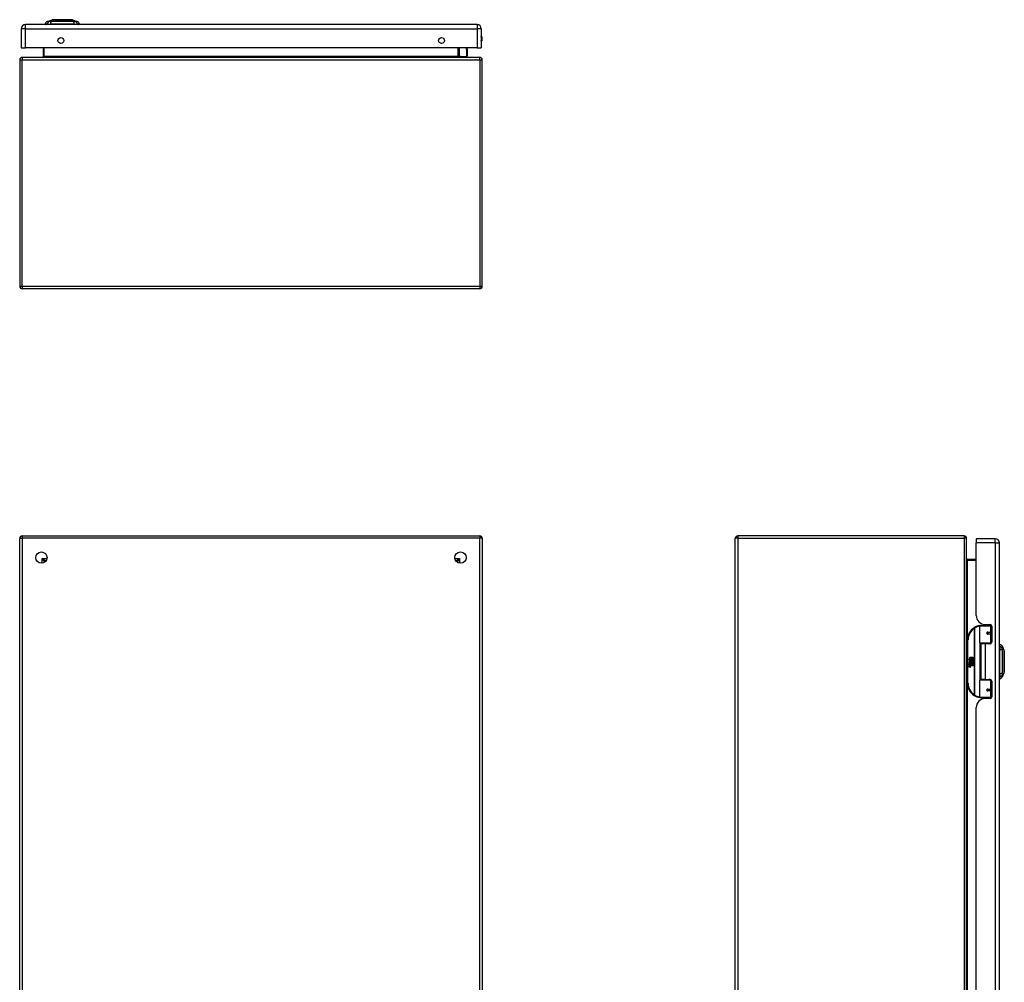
# Model space of a CAD drawing. Header units: inches. Extents: x 12 to 114, y 8 to 75.
# Tile 2 of 5: x 12 to 46, y 42 to 75. Entities that reach past the tile are written whole.
import ezdxf

# ---------------------------------------------------------------- set-up
doc = ezdxf.new("R2010")
doc.units = ezdxf.units.IN
doc.header["$MEASUREMENT"] = 0
doc.layers.add('Visible Edges(ANSI)', color=7, linetype='Continuous', lineweight=25)
doc.layers.add('Visible Tangent Edges(ANSI)', color=7, linetype='Continuous', lineweight=25)

msp = doc.modelspace()

# ---------------------------------------------------------------- linework, layer by layer
at = {"layer": 'Visible Edges(ANSI)'}
for p, q in [((28.029, 74.687), (12.403, 74.687)), ((13.158, 74.703), (13.09, 74.703)), ((13.158, 74.703), (13.269, 74.703)), ((13.164, 74.795), (13.324, 74.857)), ((14.092, 74.703), (13.269, 74.703)), ((14.037, 74.857), (14.197, 74.795)), ((14.092, 74.703), (14.203, 74.703)), ((14.271, 74.703), (14.203, 74.703)), ((12.257, 74.541), (12.257, 73.887)), ((28.175, 74.541), (28.175, 73.887)), ((12.257, 73.887), (12.403, 73.887)), ((28.029, 73.887), (12.403, 73.887)), ((13.019, 73.887), (13.019, 73.583)), ((27.393, 73.583), (27.393, 73.887)), ((27.439, 73.588), (27.399, 73.628)), ((27.452, 73.582), (27.669, 73.582)), ((27.677, 73.887), (27.688, 73.83)), ((27.688, 73.826), (27.688, 73.602)), ((28.029, 73.887), (28.175, 73.887)), ((12.206, 73.468), (12.206, 65.636)), ((28.122, 73.552), (12.29, 73.552)), ((28.206, 65.636), (28.206, 73.468)), ((28.122, 65.552), (12.29, 65.552)), ((12.206, 27.089), (12.206, 56.921)), ((12.29, 57.005), (28.122, 57.005)), ((28.206, 56.921), (28.206, 27.089)), ((36.963, 27.089), (36.963, 56.921)), ((44.879, 57.005), (37.047, 57.005)), ((44.963, 27.089), (44.963, 56.921)), ((45.297, 56.907), (45.297, 56.761)), ((45.951, 56.907), (45.297, 56.907)), ((45.297, 54.25), (45.297, 56.761)), ((46.097, 27.25), (46.097, 56.761)), ((13.072, 56.108), (13.072, 56.099)), ((13.113, 56.139), (13.103, 56.139)), ((27.309, 56.139), (27.3, 56.139)), ((27.34, 56.108), (27.34, 56.099)), ((45.297, 56.192), (44.994, 56.192)), ((45.418, 53.303), (45.418, 53.887)), ((45.437, 53.907), (45.767, 53.907)), ((45.542, 53.945), (45.542, 53.907)), ((45.609, 53.938), (45.775, 53.938)), ((45.668, 53.938), (45.668, 53.907)), ((45.826, 53.907), (45.767, 53.907)), ((45.826, 53.907), (45.827, 53.907)), ((45.834, 53.879), (45.834, 53.332)), ((45.685, 53.662), (45.685, 53.66)), ((45.69, 53.661), (45.685, 53.661)), ((45.777, 53.663), (45.69, 53.663)), ((45.69, 53.62), (45.777, 53.62)), ((45.692, 53.661), (45.692, 53.663)), ((45.693, 53.622), (45.693, 53.62)), ((45.777, 53.663), (45.834, 53.663)), ((45.834, 53.62), (45.777, 53.62)), ((44.993, 53.407), (44.993, 51.907)), ((45.771, 53.287), (45.434, 53.287)), ((45.605, 53.272), (45.452, 53.272)), ((45.452, 53.272), (45.452, 52.041)), ((45.51, 53.287), (45.51, 53.272)), ((45.775, 53.272), (45.605, 53.272)), ((45.701, 53.287), (45.701, 53.272)), ((45.771, 53.287), (45.814, 53.287)), ((46.113, 53.179), (46.113, 53.248)), ((46.113, 53.179), (46.113, 53.069)), ((46.205, 53.174), (46.268, 53.014)), ((45.081, 52.807), (45.113, 52.807)), ((45.081, 52.71), (45.081, 52.807)), ((45.113, 52.807), (45.113, 52.708)), ((45.117, 52.807), (45.149, 52.807)), ((45.117, 52.708), (45.117, 52.807)), ((45.149, 52.807), (45.149, 52.708)), ((45.154, 52.708), (45.154, 52.807)), ((45.154, 52.807), (45.186, 52.807)), ((45.186, 52.807), (45.186, 52.673)), ((46.113, 52.245), (46.113, 53.069)), ((45.033, 52.735), (45.081, 52.71)), ((45.079, 52.691), (45.033, 52.735)), ((45.047, 52.612), (45.075, 52.587)), ((45.047, 52.595), (45.047, 52.612)), ((45.067, 52.582), (45.047, 52.595)), ((45.047, 52.572), (45.067, 52.58)), ((45.047, 52.556), (45.047, 52.572)), ((45.075, 52.569), (45.047, 52.556)), ((45.047, 52.549), (45.102, 52.539)), ((45.047, 52.536), (45.047, 52.549)), ((45.07, 52.532), (45.047, 52.536)), ((45.047, 52.515), (45.082, 52.509)), ((45.047, 52.502), (45.047, 52.515)), ((45.07, 52.498), (45.047, 52.502)), ((45.047, 52.481), (45.082, 52.475)), ((45.047, 52.468), (45.047, 52.481)), ((45.082, 52.462), (45.047, 52.468)), ((45.059, 52.617), (45.05, 52.617)), ((45.065, 52.689), (45.079, 52.691)), ((45.109, 52.658), (45.065, 52.689)), ((45.067, 52.58), (45.067, 52.582)), ((45.071, 52.61), (45.071, 52.647)), ((45.075, 52.587), (45.102, 52.601)), ((45.102, 52.545), (45.075, 52.569)), ((45.08, 52.646), (45.08, 52.622)), ((45.084, 52.708), (45.113, 52.693)), ((45.113, 52.708), (45.084, 52.708)), ((45.102, 52.585), (45.084, 52.577)), ((45.084, 52.577), (45.084, 52.575)), ((45.084, 52.575), (45.102, 52.561)), ((45.087, 52.575), (45.105, 52.582)), ((45.186, 52.575), (45.087, 52.575)), ((45.092, 52.529), (45.092, 52.526)), ((45.102, 52.528), (45.092, 52.529)), ((45.094, 52.571), (45.186, 52.571)), ((45.105, 52.563), (45.094, 52.571)), ((45.097, 52.651), (45.109, 52.658)), ((45.099, 52.525), (45.105, 52.524)), ((45.102, 52.601), (45.102, 52.585)), ((45.102, 52.561), (45.102, 52.545)), ((45.102, 52.539), (45.102, 52.528)), ((45.113, 52.693), (45.103, 52.691)), ((45.103, 52.691), (45.131, 52.671)), ((45.105, 52.605), (45.184, 52.605)), ((45.105, 52.582), (45.105, 52.605)), ((45.105, 52.541), (45.105, 52.563)), ((45.186, 52.541), (45.105, 52.541)), ((45.105, 52.537), (45.186, 52.537)), ((45.105, 52.524), (45.105, 52.537)), ((45.135, 52.641), (45.106, 52.621)), ((45.186, 52.507), (45.106, 52.507)), ((45.149, 52.708), (45.117, 52.708)), ((45.131, 52.671), (45.185, 52.708)), ((45.184, 52.605), (45.135, 52.641)), ((45.185, 52.708), (45.154, 52.708)), ((45.186, 52.673), (45.16, 52.656)), ((45.16, 52.656), (45.186, 52.642)), ((45.186, 52.642), (45.186, 52.575)), ((45.186, 52.571), (45.186, 52.541)), ((45.186, 52.537), (45.186, 52.507)), ((46.113, 52.245), (46.113, 52.135)), ((46.113, 52.066), (46.113, 52.135)), ((46.268, 52.3), (46.205, 52.14)), ((45.418, 51.427), (45.418, 52.011)), ((45.434, 52.027), (45.771, 52.027)), ((45.605, 52.041), (45.452, 52.041)), ((45.51, 52.027), (45.51, 52.041)), ((45.605, 52.041), (45.775, 52.041)), ((45.701, 52.027), (45.701, 52.041)), ((45.814, 52.027), (45.771, 52.027)), ((45.834, 51.982), (45.834, 51.435)), ((45.685, 51.652), (45.685, 51.654)), ((45.685, 51.653), (45.69, 51.653)), ((45.777, 51.694), (45.69, 51.694)), ((45.69, 51.651), (45.777, 51.651)), ((45.692, 51.653), (45.692, 51.651)), ((45.693, 51.692), (45.693, 51.694)), ((45.777, 51.694), (45.834, 51.694)), ((45.834, 51.651), (45.777, 51.651)), ((45.767, 51.407), (45.437, 51.407)), ((45.542, 51.369), (45.542, 51.407)), ((45.775, 51.376), (45.609, 51.376)), ((45.668, 51.376), (45.668, 51.407)), ((45.767, 51.407), (45.826, 51.407)), ((45.827, 51.407), (45.826, 51.407)), ((45.297, 32.947), (45.297, 51.064))]:
    msp.add_line(p, q, dxfattribs=at)
at = {"layer": 'Visible Edges(ANSI)', "flags": 128}
for points in [[(14.036, 74.857), (14.035, 74.857), (14.034, 74.857), (14.032, 74.857), (14.029, 74.857), (14.025, 74.857), (14.02, 74.857), (14.015, 74.857), (14.009, 74.857), (14.002, 74.857), (13.994, 74.857), (13.985, 74.858), (13.976, 74.858), (13.966, 74.858), (13.955, 74.858), (13.944, 74.858), (13.932, 74.858), (13.919, 74.858), (13.906, 74.858), (13.892, 74.858), (13.878, 74.858), (13.863, 74.858), (13.848, 74.857), (13.833, 74.857), (13.817, 74.857), (13.8, 74.857), (13.784, 74.857), (13.767, 74.857), (13.75, 74.857), (13.733, 74.857), (13.715, 74.857), (13.698, 74.857), (13.681, 74.857), (13.663, 74.857), (13.646, 74.857), (13.628, 74.857), (13.611, 74.857), (13.594, 74.857), (13.577, 74.857), (13.561, 74.857), (13.544, 74.857), (13.528, 74.857), (13.513, 74.857), (13.498, 74.858), (13.483, 74.858), (13.469, 74.858), (13.455, 74.858), (13.442, 74.858), (13.429, 74.858), (13.417, 74.858), (13.406, 74.858), (13.395, 74.858), (13.385, 74.858), (13.376, 74.858), (13.367, 74.857), (13.359, 74.857), (13.352, 74.857), (13.346, 74.857), (13.341, 74.857), (13.336, 74.857), (13.332, 74.857), (13.329, 74.857), (13.327, 74.857), (13.326, 74.857), (13.325, 74.857)], [(45.425, 53.902), (45.424, 53.902), (45.424, 53.902), (45.424, 53.902), (45.424, 53.902), (45.423, 53.902), (45.423, 53.902), (45.423, 53.902), (45.423, 53.902), (45.423, 53.902), (45.422, 53.902), (45.422, 53.902), (45.422, 53.902), (45.422, 53.902), (45.421, 53.902), (45.421, 53.902), (45.421, 53.902), (45.421, 53.902), (45.42, 53.902), (45.42, 53.902), (45.42, 53.902), (45.42, 53.902), (45.419, 53.902), (45.419, 53.902), (45.419, 53.901)], [(45.69, 53.62), (45.687, 53.62), (45.685, 53.62), (45.682, 53.621), (45.68, 53.622), (45.677, 53.624), (45.675, 53.625), (45.673, 53.628), (45.671, 53.63), (45.67, 53.633), (45.669, 53.635), (45.668, 53.638), (45.668, 53.641), (45.668, 53.644), (45.669, 53.647), (45.67, 53.65), (45.671, 53.652), (45.673, 53.655), (45.675, 53.657), (45.677, 53.659), (45.68, 53.66), (45.682, 53.661), (45.685, 53.662), (45.687, 53.663), (45.69, 53.663)], [(45.737, 53.272), (45.74, 53.274), (45.743, 53.275), (45.746, 53.276), (45.749, 53.277), (45.752, 53.278), (45.755, 53.279), (45.758, 53.28), (45.761, 53.281), (45.764, 53.281), (45.767, 53.282), (45.771, 53.283), (45.774, 53.283), (45.777, 53.284), (45.78, 53.284), (45.783, 53.285), (45.786, 53.285), (45.789, 53.286), (45.792, 53.286), (45.795, 53.286), (45.799, 53.287), (45.802, 53.287), (45.805, 53.287), (45.808, 53.287), (45.811, 53.287)], [(46.268, 52.302), (46.268, 52.302), (46.268, 52.304), (46.268, 52.306), (46.268, 52.309), (46.268, 52.312), (46.268, 52.317), (46.268, 52.323), (46.268, 52.329), (46.268, 52.336), (46.268, 52.344), (46.268, 52.352), (46.268, 52.362), (46.268, 52.372), (46.268, 52.382), (46.268, 52.394), (46.268, 52.406), (46.268, 52.418), (46.268, 52.431), (46.268, 52.445), (46.268, 52.459), (46.268, 52.474), (46.268, 52.489), (46.268, 52.505), (46.268, 52.521), (46.268, 52.537), (46.268, 52.554), (46.268, 52.571), (46.268, 52.588), (46.268, 52.605), (46.268, 52.622), (46.268, 52.639), (46.268, 52.657), (46.268, 52.674), (46.268, 52.692), (46.268, 52.709), (46.268, 52.726), (46.268, 52.743), (46.268, 52.76), (46.268, 52.777), (46.268, 52.793), (46.268, 52.809), (46.268, 52.825), (46.268, 52.84), (46.268, 52.855), (46.268, 52.869), (46.268, 52.883), (46.268, 52.896), (46.268, 52.908), (46.268, 52.92), (46.268, 52.932), (46.268, 52.942), (46.268, 52.952), (46.268, 52.962), (46.268, 52.97), (46.268, 52.978), (46.268, 52.985), (46.268, 52.991), (46.268, 52.997), (46.268, 53.001), (46.268, 53.005), (46.268, 53.008), (46.268, 53.01), (46.268, 53.012), (46.268, 53.012)], [(45.811, 52.027), (45.808, 52.027), (45.805, 52.027), (45.802, 52.027), (45.799, 52.027), (45.795, 52.028), (45.792, 52.028), (45.789, 52.028), (45.786, 52.029), (45.783, 52.029), (45.78, 52.03), (45.777, 52.03), (45.774, 52.031), (45.771, 52.031), (45.767, 52.032), (45.764, 52.033), (45.761, 52.033), (45.758, 52.034), (45.755, 52.035), (45.752, 52.036), (45.749, 52.037), (45.746, 52.038), (45.743, 52.039), (45.74, 52.04), (45.737, 52.041)], [(45.69, 51.651), (45.687, 51.651), (45.685, 51.652), (45.682, 51.653), (45.68, 51.654), (45.677, 51.655), (45.675, 51.657), (45.673, 51.659), (45.671, 51.662), (45.67, 51.664), (45.669, 51.667), (45.668, 51.67), (45.668, 51.673), (45.668, 51.676), (45.669, 51.679), (45.67, 51.681), (45.671, 51.684), (45.673, 51.686), (45.675, 51.688), (45.677, 51.69), (45.68, 51.692), (45.682, 51.693), (45.685, 51.694), (45.687, 51.694), (45.69, 51.694)], [(45.419, 51.412), (45.419, 51.412), (45.419, 51.412), (45.42, 51.412), (45.42, 51.412), (45.42, 51.412), (45.42, 51.412), (45.421, 51.412), (45.421, 51.412), (45.421, 51.412), (45.421, 51.412), (45.422, 51.412), (45.422, 51.412), (45.422, 51.412), (45.422, 51.412), (45.423, 51.412), (45.423, 51.412), (45.423, 51.412), (45.423, 51.412), (45.423, 51.412), (45.424, 51.412), (45.424, 51.412), (45.424, 51.412), (45.424, 51.412), (45.425, 51.412)]]:
    msp.add_lwpolyline(points, dxfattribs=at)
at = {"layer": 'Visible Edges(ANSI)'}
for centre, radius in [((13.632, 74.137), 0.102), ((26.8, 74.137), 0.102), ((12.956, 56.255), 0.195), ((27.456, 56.255), 0.195), ((45.69, 53.641), 0.0197), ((45.69, 51.673), 0.0197)]:
    msp.add_circle(centre, radius, dxfattribs=at)
for centre, radius, start, end in [((12.403, 74.541), 0.146, 90, 180), ((13.207, 74.685), 0.118, 111.2505, 171.3991), ((13.149, 74.71), 0.0394, 191.537, 216.8699), ((13.326, 74.852), 0.00492, 90.2088, 111.2505), ((14.036, 74.852), 0.00492, 68.7495, 89.7912), ((14.154, 74.685), 0.118, 8.6009, 68.7495), ((14.212, 74.71), 0.0394, 323.1301, 348.463), ((28.029, 74.541), 0.146, 0, 90), ((28.022, 74.195), 0.188, 324.6864, 35.3136), ((12.988, 73.583), 0.031, 270, 0), ((27.413, 73.642), 0.0197, 180, 225), ((27.424, 73.583), 0.031, 180, 270), ((27.452, 73.602), 0.0197, 225, 270), ((27.669, 73.602), 0.0197, 270, 0), ((27.669, 73.826), 0.0197, 0, 10.9409), ((12.29, 73.468), 0.084, 90, 180), ((28.122, 73.468), 0.084, 0, 90), ((12.29, 65.636), 0.084, 180, 270), ((28.122, 65.636), 0.084, 270, 0), ((12.29, 56.921), 0.084, 90, 180), ((28.122, 56.921), 0.084, 0, 90), ((37.047, 56.921), 0.084, 90, 180), ((44.879, 56.921), 0.084, 0, 90), ((45.951, 56.761), 0.146, 0, 90), ((44.994, 56.223), 0.031, 180, 270), ((13.103, 56.108), 0.031, 90, 180), ((27.309, 56.108), 0.031, 0, 90), ((45.609, 54.25), 0.312, 180, 270), ((45.493, 53.407), 0.5, 122.2377, 180), ((45.493, 53.407), 0.5, 98.5081, 122.2377), ((45.437, 53.887), 0.0197, 90, 180), ((45.775, 53.879), 0.0591, 0, 90), ((45.69, 53.641), 0.0217, 279.147, 90), ((45.434, 53.303), 0.0157, 180, 270), ((45.775, 53.332), 0.0591, 270, 0), ((46.121, 53.188), 0.0394, 101.537, 126.8699), ((46.095, 53.131), 0.118, 21.2505, 81.3991), ((46.263, 53.012), 0.00492, 0.2088, 21.2505), ((45.108, 52.635), 0.0607, 171.5605, 197.3343), ((45.067, 52.641), 0.0197, 86.5646, 171.5605), ((45.087, 52.629), 0.0307, 154.6784, 202.5609), ((45.068, 52.638), 0.0096, 73.5261, 154.6784), ((45.066, 52.621), 0.0398, 44.1684, 86.5646), ((45.062, 52.486), 0.0465, 57.5992, 80), ((45.062, 52.452), 0.0465, 58.5584, 80.8257), ((45.082, 52.636), 0.0282, 246.1555, 293.8445), ((45.078, 52.629), 0.0168, 19.3797, 82.9975), ((45.085, 52.63), 0.00955, 241.4547, 321.1652), ((45.084, 52.521), 0.0123, 260, 293.5571), ((45.084, 52.488), 0.0123, 259.9922, 293.5487), ((45.087, 52.49), 0.0288, 259, 288.4748), ((45.08, 52.515), 0.0126, 6.03, 57.5992), ((45.08, 52.481), 0.0126, 6.1027, 57.6083), ((45.087, 52.515), 0.006, 293.5571, 6.03), ((45.087, 52.482), 0.006, 293.5487, 6.1027), ((45.088, 52.523), 0.0288, 273.6169, 286.9928), ((45.079, 52.473), 0.0246, 359.6788, 63.9508), ((45.084, 52.631), 0.0109, 321.1652, 19.3797), ((45.079, 52.506), 0.024, 359.4776, 57.4114), ((45.088, 52.624), 0.0152, 293.8445, 355.0802), ((45.073, 52.628), 0.0299, 350.4085, 44.1684), ((45.093, 52.506), 0.0101, 286.9928, 359.4776), ((45.093, 52.473), 0.0105, 288.4748, 359.6788), ((45.073, 52.628), 0.033, 347.079, 43.1785), ((45.082, 52.507), 0.024, 358.7952, 46.5849), ((46.095, 52.183), 0.118, 278.6009, 338.7495), ((46.263, 52.302), 0.00492, 338.7495, 359.7912), ((45.493, 51.907), 0.5, 180, 237.7623), ((45.434, 52.011), 0.0157, 90, 180), ((45.775, 51.982), 0.0591, 0, 90), ((46.121, 52.125), 0.0394, 233.1301, 258.463), ((45.493, 51.907), 0.5, 237.7623, 261.4919), ((45.69, 51.673), 0.0217, 270, 80.853), ((45.775, 51.435), 0.0591, 270, 0), ((45.609, 51.064), 0.312, 90, 180), ((45.437, 51.427), 0.0197, 180, 270)]:
    msp.add_arc(centre, radius, start, end, dxfattribs=at)
at = {"layer": 'Visible Tangent Edges(ANSI)'}
for p, q in [((12.403, 74.541), (12.403, 74.687)), ((13.164, 74.795), (13.324, 74.857)), ((28.029, 74.687), (28.029, 74.541)), ((12.403, 74.541), (12.257, 74.541)), ((12.403, 74.541), (28.029, 74.541)), ((12.403, 73.887), (12.403, 74.541)), ((28.175, 74.541), (28.029, 74.541)), ((28.029, 74.541), (28.029, 73.887)), ((13.05, 73.583), (13.019, 73.583)), ((13.05, 73.583), (13.05, 73.887)), ((27.362, 73.583), (13.05, 73.583)), ((27.362, 73.887), (27.362, 73.583)), ((27.362, 73.583), (27.393, 73.583)), ((27.413, 73.887), (27.413, 73.624)), ((27.413, 73.624), (27.452, 73.582)), ((27.669, 73.816), (27.655, 73.887)), ((27.669, 73.582), (27.669, 73.816)), ((12.206, 73.468), (12.29, 73.468)), ((12.29, 73.552), (12.29, 73.468)), ((12.29, 73.468), (28.122, 73.468)), ((12.29, 65.636), (12.29, 73.468)), ((28.122, 73.468), (28.122, 73.552)), ((28.122, 73.468), (28.206, 73.468)), ((28.122, 73.468), (28.122, 65.636)), ((12.206, 65.636), (12.29, 65.636)), ((12.29, 65.636), (12.29, 65.552)), ((12.29, 65.636), (28.122, 65.636)), ((28.122, 65.636), (28.122, 65.552)), ((28.122, 65.636), (28.206, 65.636)), ((12.206, 56.921), (12.29, 56.921)), ((12.29, 57.005), (12.29, 56.921)), ((28.122, 56.921), (12.29, 56.921)), ((12.29, 56.921), (12.29, 27.089)), ((28.122, 57.005), (28.122, 56.921)), ((28.206, 56.921), (28.122, 56.921)), ((28.122, 27.089), (28.122, 56.921)), ((37.047, 56.921), (36.963, 56.921)), ((37.047, 57.005), (37.047, 56.921)), ((37.047, 56.921), (44.879, 56.921)), ((37.047, 56.921), (37.047, 27.089)), ((44.879, 57.005), (44.879, 56.921)), ((44.879, 56.921), (44.879, 27.089)), ((44.963, 56.921), (44.879, 56.921)), ((45.951, 56.761), (45.951, 56.907)), ((45.951, 56.761), (45.297, 56.761)), ((45.951, 56.761), (45.951, 27.25)), ((45.951, 56.761), (46.097, 56.761)), ((12.988, 56.223), (13.103, 56.139)), ((13.072, 56.108), (12.988, 56.223)), ((12.988, 56.223), (13.149, 56.223)), ((12.988, 56.063), (12.988, 56.223)), ((27.264, 56.223), (27.424, 56.223)), ((27.309, 56.139), (27.424, 56.223)), ((27.424, 56.223), (27.34, 56.108)), ((27.424, 56.223), (27.424, 56.063)), ((44.994, 56.192), (44.994, 56.161)), ((44.994, 56.161), (45.297, 56.161)), ((44.994, 53.439), (44.994, 56.161)), ((45.226, 53.83), (45.237, 53.813)), ((45.786, 53.887), (45.418, 53.887)), ((45.786, 53.887), (45.834, 53.887)), ((45.786, 53.887), (45.786, 53.673)), ((45.81, 53.927), (45.81, 53.907)), ((45.237, 53.813), (45.237, 51.501)), ((45.237, 53.813), (45.24, 53.813)), ((45.24, 51.501), (45.24, 53.813)), ((45.695, 53.673), (45.786, 53.673)), ((45.786, 53.61), (45.695, 53.61)), ((45.834, 53.673), (45.786, 53.673)), ((45.786, 53.61), (45.786, 53.303)), ((45.786, 53.61), (45.834, 53.61)), ((44.993, 53.407), (45.012, 53.407)), ((45.012, 51.907), (45.012, 53.407)), ((45.418, 53.303), (45.786, 53.303)), ((45.425, 53.289), (45.425, 52.025)), ((45.605, 53.272), (45.605, 52.041)), ((45.827, 53.303), (45.786, 53.303)), ((45.81, 53.287), (45.81, 53.284)), ((45.012, 51.907), (44.993, 51.907)), ((44.994, 32.136), (44.994, 51.875)), ((45.786, 52.011), (45.418, 52.011)), ((45.786, 52.011), (45.827, 52.011)), ((45.786, 52.011), (45.786, 51.704)), ((45.81, 52.03), (45.81, 52.027)), ((45.237, 51.501), (45.226, 51.484)), ((45.24, 51.501), (45.237, 51.501)), ((45.695, 51.704), (45.786, 51.704)), ((45.786, 51.641), (45.695, 51.641)), ((45.834, 51.704), (45.786, 51.704)), ((45.786, 51.641), (45.786, 51.427)), ((45.786, 51.641), (45.834, 51.641)), ((45.418, 51.427), (45.786, 51.427)), ((45.834, 51.427), (45.786, 51.427)), ((45.81, 51.407), (45.81, 51.387))]:
    msp.add_line(p, q, dxfattribs=at)
at = {"layer": 'Visible Tangent Edges(ANSI)', "flags": 128}
for points in [[(13.241, 74.796), (13.232, 74.796), (13.227, 74.796), (13.222, 74.796), (13.216, 74.796), (13.211, 74.796), (13.207, 74.796), (13.202, 74.796), (13.198, 74.796), (13.194, 74.796), (13.19, 74.796), (13.187, 74.796), (13.183, 74.796), (13.18, 74.795), (13.178, 74.795), (13.175, 74.795), (13.173, 74.795), (13.171, 74.795), (13.169, 74.795), (13.167, 74.795), (13.166, 74.795), (13.165, 74.795), (13.165, 74.795), (13.164, 74.795), (13.164, 74.795)], [(13.262, 74.796), (13.261, 74.796), (13.26, 74.796), (13.259, 74.796), (13.258, 74.796), (13.257, 74.796), (13.256, 74.796), (13.255, 74.796), (13.254, 74.796), (13.253, 74.796), (13.252, 74.796), (13.251, 74.796), (13.25, 74.796), (13.249, 74.796), (13.248, 74.796), (13.247, 74.796), (13.247, 74.796), (13.246, 74.796), (13.245, 74.796), (13.244, 74.796), (13.243, 74.796), (13.243, 74.796), (13.242, 74.796), (13.241, 74.796), (13.241, 74.796)], [(13.292, 74.796), (13.291, 74.796), (13.289, 74.796), (13.288, 74.796), (13.287, 74.796), (13.285, 74.796), (13.284, 74.796), (13.283, 74.796), (13.281, 74.796), (13.28, 74.796), (13.279, 74.796), (13.277, 74.796), (13.276, 74.796), (13.275, 74.796), (13.274, 74.796), (13.272, 74.796), (13.271, 74.796), (13.27, 74.796), (13.269, 74.796), (13.267, 74.796), (13.266, 74.796), (13.265, 74.796), (13.264, 74.796), (13.263, 74.796), (13.262, 74.796)], [(14.069, 74.796), (14.036, 74.796), (14.005, 74.796), (13.973, 74.796), (13.942, 74.796), (13.91, 74.796), (13.877, 74.796), (13.845, 74.795), (13.812, 74.795), (13.78, 74.795), (13.747, 74.795), (13.714, 74.795), (13.681, 74.795), (13.648, 74.795), (13.615, 74.795), (13.582, 74.795), (13.549, 74.795), (13.517, 74.795), (13.484, 74.796), (13.452, 74.796), (13.42, 74.796), (13.388, 74.796), (13.357, 74.796), (13.326, 74.796), (13.292, 74.796)], [(13.324, 74.857), (13.324, 74.857), (13.324, 74.857), (13.325, 74.857), (13.326, 74.857), (13.327, 74.857), (13.329, 74.857), (13.331, 74.857), (13.333, 74.857), (13.336, 74.857), (13.339, 74.857), (13.342, 74.857), (13.345, 74.857), (13.349, 74.857), (13.352, 74.857), (13.357, 74.857), (13.361, 74.857), (13.366, 74.857), (13.371, 74.857), (13.376, 74.857), (13.382, 74.857), (13.387, 74.857), (13.393, 74.857), (13.4, 74.857), (13.406, 74.857)], [(13.406, 74.857), (13.408, 74.857), (13.41, 74.857), (13.411, 74.857), (13.413, 74.857), (13.415, 74.857), (13.417, 74.857), (13.419, 74.857), (13.421, 74.857), (13.423, 74.857), (13.425, 74.857), (13.426, 74.857), (13.428, 74.857), (13.43, 74.857), (13.432, 74.857), (13.434, 74.857), (13.436, 74.857), (13.438, 74.857), (13.44, 74.857), (13.443, 74.857), (13.445, 74.857), (13.447, 74.857), (13.449, 74.857), (13.451, 74.857), (13.453, 74.857)], [(13.453, 74.857), (13.469, 74.857), (13.486, 74.857), (13.504, 74.857), (13.522, 74.857), (13.541, 74.857), (13.56, 74.857), (13.579, 74.857), (13.599, 74.857), (13.619, 74.857), (13.639, 74.857), (13.66, 74.857), (13.681, 74.857), (13.701, 74.857), (13.722, 74.857), (13.742, 74.857), (13.762, 74.857), (13.782, 74.857), (13.802, 74.857), (13.821, 74.857), (13.84, 74.857), (13.858, 74.857), (13.875, 74.857), (13.892, 74.857), (13.908, 74.857)], [(13.908, 74.857), (13.91, 74.857), (13.912, 74.857), (13.915, 74.857), (13.917, 74.857), (13.919, 74.857), (13.921, 74.857), (13.923, 74.857), (13.925, 74.857), (13.927, 74.857), (13.929, 74.857), (13.931, 74.857), (13.933, 74.857), (13.935, 74.857), (13.937, 74.857), (13.939, 74.857), (13.941, 74.857), (13.942, 74.857), (13.944, 74.857), (13.946, 74.857), (13.948, 74.857), (13.95, 74.857), (13.952, 74.857), (13.953, 74.857), (13.955, 74.857)], [(13.955, 74.857), (13.962, 74.857), (13.968, 74.857), (13.974, 74.857), (13.98, 74.857), (13.985, 74.857), (13.99, 74.857), (13.995, 74.857), (14, 74.857), (14.004, 74.857), (14.009, 74.857), (14.013, 74.857), (14.016, 74.857), (14.02, 74.857), (14.023, 74.857), (14.025, 74.857), (14.028, 74.857), (14.03, 74.857), (14.032, 74.857), (14.034, 74.857), (14.035, 74.857), (14.036, 74.857), (14.037, 74.857), (14.037, 74.857), (14.037, 74.857)], [(14.121, 74.796), (14.119, 74.796), (14.118, 74.796), (14.116, 74.796), (14.115, 74.796), (14.113, 74.796), (14.111, 74.796), (14.109, 74.796), (14.108, 74.796), (14.106, 74.796), (14.104, 74.796), (14.102, 74.796), (14.099, 74.796), (14.097, 74.796), (14.095, 74.796), (14.093, 74.796), (14.09, 74.796), (14.088, 74.796), (14.085, 74.796), (14.083, 74.796), (14.08, 74.796), (14.077, 74.796), (14.075, 74.796), (14.072, 74.796), (14.069, 74.796)], [(14.197, 74.795), (14.197, 74.795), (14.197, 74.795), (14.196, 74.795), (14.195, 74.795), (14.194, 74.795), (14.192, 74.795), (14.191, 74.795), (14.189, 74.795), (14.186, 74.795), (14.184, 74.795), (14.181, 74.795), (14.178, 74.796), (14.175, 74.796), (14.171, 74.796), (14.167, 74.796), (14.163, 74.796), (14.159, 74.796), (14.154, 74.796), (14.15, 74.796), (14.145, 74.796), (14.14, 74.796), (14.134, 74.796), (14.129, 74.796), (14.121, 74.796)], [(45.695, 53.673), (45.691, 53.673), (45.687, 53.672), (45.683, 53.671), (45.679, 53.669), (45.675, 53.667), (45.672, 53.664), (45.669, 53.661), (45.666, 53.658), (45.664, 53.654), (45.663, 53.65), (45.662, 53.646), (45.661, 53.641), (45.662, 53.637), (45.663, 53.633), (45.664, 53.629), (45.666, 53.625), (45.669, 53.621), (45.672, 53.618), (45.675, 53.616), (45.679, 53.614), (45.683, 53.612), (45.687, 53.611), (45.691, 53.61), (45.695, 53.61)], [(45.811, 53.287), (45.806, 53.287), (45.802, 53.287), (45.797, 53.287), (45.792, 53.287), (45.788, 53.286), (45.783, 53.286), (45.778, 53.286), (45.774, 53.285), (45.769, 53.285), (45.764, 53.285), (45.76, 53.284), (45.755, 53.284), (45.75, 53.283), (45.746, 53.282), (45.741, 53.282), (45.737, 53.281), (45.732, 53.28), (45.728, 53.279), (45.723, 53.278), (45.719, 53.278), (45.714, 53.277), (45.71, 53.275), (45.705, 53.274), (45.701, 53.273)], [(46.207, 53.097), (46.207, 53.105), (46.207, 53.111), (46.207, 53.116), (46.207, 53.121), (46.207, 53.126), (46.207, 53.131), (46.206, 53.135), (46.206, 53.14), (46.206, 53.144), (46.206, 53.147), (46.206, 53.151), (46.206, 53.154), (46.206, 53.157), (46.206, 53.16), (46.206, 53.163), (46.206, 53.165), (46.206, 53.167), (46.206, 53.169), (46.206, 53.17), (46.206, 53.171), (46.205, 53.172), (46.205, 53.173), (46.205, 53.173), (46.205, 53.174)], [(46.207, 52.268), (46.207, 52.302), (46.207, 52.333), (46.207, 52.364), (46.206, 52.396), (46.206, 52.428), (46.206, 52.46), (46.206, 52.493), (46.206, 52.525), (46.206, 52.558), (46.206, 52.591), (46.205, 52.624), (46.205, 52.657), (46.205, 52.69), (46.206, 52.723), (46.206, 52.756), (46.206, 52.788), (46.206, 52.821), (46.206, 52.854), (46.206, 52.886), (46.206, 52.918), (46.207, 52.95), (46.207, 52.981), (46.207, 53.012), (46.207, 53.046)], [(46.207, 53.046), (46.207, 53.048), (46.207, 53.051), (46.207, 53.054), (46.207, 53.056), (46.207, 53.059), (46.207, 53.062), (46.207, 53.064), (46.207, 53.067), (46.207, 53.069), (46.207, 53.071), (46.207, 53.074), (46.207, 53.076), (46.207, 53.078), (46.207, 53.08), (46.207, 53.082), (46.207, 53.084), (46.207, 53.086), (46.207, 53.088), (46.207, 53.089), (46.207, 53.091), (46.207, 53.093), (46.207, 53.094), (46.207, 53.096), (46.207, 53.097)], [(46.268, 53.014), (46.268, 53.014), (46.268, 53.013), (46.268, 53.013), (46.268, 53.011), (46.268, 53.01), (46.268, 53.008), (46.268, 53.007), (46.268, 53.004), (46.268, 53.002), (46.268, 52.999), (46.268, 52.996), (46.268, 52.993), (46.268, 52.989), (46.268, 52.985), (46.268, 52.981), (46.268, 52.976), (46.268, 52.972), (46.268, 52.967), (46.268, 52.961), (46.268, 52.956), (46.268, 52.95), (46.268, 52.944), (46.268, 52.938), (46.268, 52.932)], [(46.268, 52.932), (46.268, 52.93), (46.268, 52.928), (46.268, 52.926), (46.268, 52.924), (46.268, 52.923), (46.268, 52.921), (46.268, 52.919), (46.268, 52.917), (46.268, 52.915), (46.268, 52.913), (46.268, 52.911), (46.268, 52.909), (46.268, 52.907), (46.268, 52.905), (46.268, 52.903), (46.268, 52.901), (46.268, 52.899), (46.268, 52.897), (46.268, 52.895), (46.268, 52.893), (46.268, 52.891), (46.268, 52.889), (46.268, 52.887), (46.268, 52.885)], [(46.268, 52.885), (46.268, 52.868), (46.268, 52.852), (46.268, 52.834), (46.268, 52.816), (46.268, 52.797), (46.268, 52.778), (46.268, 52.758), (46.268, 52.739), (46.268, 52.718), (46.268, 52.698), (46.268, 52.677), (46.268, 52.657), (46.268, 52.636), (46.268, 52.616), (46.268, 52.595), (46.268, 52.575), (46.268, 52.555), (46.268, 52.536), (46.268, 52.517), (46.268, 52.498), (46.268, 52.48), (46.268, 52.462), (46.268, 52.446), (46.268, 52.429)], [(46.205, 52.14), (46.205, 52.141), (46.205, 52.141), (46.205, 52.142), (46.206, 52.143), (46.206, 52.144), (46.206, 52.145), (46.206, 52.147), (46.206, 52.149), (46.206, 52.151), (46.206, 52.154), (46.206, 52.157), (46.206, 52.16), (46.206, 52.163), (46.206, 52.167), (46.206, 52.17), (46.206, 52.174), (46.206, 52.179), (46.207, 52.183), (46.207, 52.188), (46.207, 52.193), (46.207, 52.198), (46.207, 52.203), (46.207, 52.209), (46.207, 52.217)], [(46.207, 52.217), (46.207, 52.218), (46.207, 52.22), (46.207, 52.221), (46.207, 52.223), (46.207, 52.225), (46.207, 52.226), (46.207, 52.228), (46.207, 52.23), (46.207, 52.232), (46.207, 52.234), (46.207, 52.236), (46.207, 52.238), (46.207, 52.24), (46.207, 52.243), (46.207, 52.245), (46.207, 52.247), (46.207, 52.25), (46.207, 52.252), (46.207, 52.255), (46.207, 52.258), (46.207, 52.26), (46.207, 52.263), (46.207, 52.266), (46.207, 52.268)], [(46.268, 52.429), (46.268, 52.427), (46.268, 52.425), (46.268, 52.423), (46.268, 52.421), (46.268, 52.419), (46.268, 52.417), (46.268, 52.415), (46.268, 52.413), (46.268, 52.411), (46.268, 52.409), (46.268, 52.407), (46.268, 52.405), (46.268, 52.403), (46.268, 52.401), (46.268, 52.399), (46.268, 52.397), (46.268, 52.395), (46.268, 52.393), (46.268, 52.391), (46.268, 52.39), (46.268, 52.388), (46.268, 52.386), (46.268, 52.384), (46.268, 52.382)], [(46.268, 52.382), (46.268, 52.376), (46.268, 52.37), (46.268, 52.364), (46.268, 52.358), (46.268, 52.353), (46.268, 52.347), (46.268, 52.342), (46.268, 52.338), (46.268, 52.333), (46.268, 52.329), (46.268, 52.325), (46.268, 52.321), (46.268, 52.318), (46.268, 52.315), (46.268, 52.312), (46.268, 52.31), (46.268, 52.307), (46.268, 52.305), (46.268, 52.304), (46.268, 52.303), (46.268, 52.301), (46.268, 52.301), (46.268, 52.3), (46.268, 52.3)], [(45.701, 52.041), (45.705, 52.04), (45.71, 52.038), (45.714, 52.037), (45.719, 52.036), (45.723, 52.036), (45.728, 52.035), (45.732, 52.034), (45.737, 52.033), (45.741, 52.032), (45.746, 52.032), (45.75, 52.031), (45.755, 52.03), (45.76, 52.03), (45.764, 52.029), (45.769, 52.029), (45.774, 52.029), (45.778, 52.028), (45.783, 52.028), (45.788, 52.028), (45.792, 52.027), (45.797, 52.027), (45.802, 52.027), (45.806, 52.027), (45.811, 52.027)], [(45.695, 51.704), (45.691, 51.704), (45.687, 51.703), (45.683, 51.702), (45.679, 51.7), (45.675, 51.698), (45.672, 51.696), (45.669, 51.693), (45.666, 51.689), (45.664, 51.685), (45.663, 51.681), (45.662, 51.677), (45.661, 51.673), (45.662, 51.668), (45.663, 51.664), (45.664, 51.66), (45.666, 51.656), (45.669, 51.653), (45.672, 51.65), (45.675, 51.647), (45.679, 51.645), (45.683, 51.643), (45.687, 51.642), (45.691, 51.641), (45.695, 51.641)]]:
    msp.add_lwpolyline(points, dxfattribs=at)
at = {"layer": 'Visible Tangent Edges(ANSI)'}
for centre, radius, start, end in [((13.326, 74.852), 0.00492, 90.2088, 111.2505), ((28.022, 74.195), 0.168, 335.7439, 24.2561), ((45.496, 53.407), 0.48, 99.4349, 122.2377), ((45.493, 53.407), 0.48, 122.2377, 180), ((45.493, 51.907), 0.48, 180, 237.7623), ((45.496, 51.907), 0.48, 237.7623, 260.5651)]:
    msp.add_arc(centre, radius, start, end, dxfattribs=at)
for centre, major_axis, ratio, start_param, end_param in [((13.268, 74.683), (0.016, 0.117), 0.948273, 0.391156, 1.528426), ((13.306, 74.683), (-0.005, 0.118), 0.314585, 0.249322, 1.386592), ((14.055, 74.683), (0.005, 0.118), 0.314585, 4.896593, 6.033863), ((14.093, 74.683), (-0.016, 0.117), 0.948273, 4.754759, 5.892029), ((12.988, 73.583), (0.062, 0), 0.5, 4.712389, 6.283185), ((27.424, 73.583), (-0.062, 0), 0.5, 0, 1.570796), ((27.413, 73.642), (-0.0197, 0), 0.91745, 0, 1.570796), ((27.413, 73.642), (-0.0139, -0.0139), 0.852462, 0, 0.864875), ((27.669, 73.826), (0.0193, 0.0037), 0.526442, 4.610972, 6.283185), ((27.669, 73.826), (0.0197, 0), 0.533433, 4.712389, 6.283185), ((44.994, 56.223), (0, -0.062), 0.5, 4.712389, 6.283185), ((45.237, 53.813), (-0.0105, 0.0167), 0.161367, 4.610972, 6.283185), ((45.422, 53.882), (-0.0029, 0.0195), 0.187781, 5.698095, 6.283185), ((45.767, 53.887), (0, 0.0197), 0.965926, 4.712389, 6.283185), ((45.826, 53.887), (0, 0.0197), 0.965926, 6.20384, 6.283185), ((45.69, 53.673), (0, -0.00984), 0.476565, 0, 1.570796), ((45.69, 53.61), (0, 0.00984), 0.476565, 4.712389, 6.283185), ((45.777, 53.673), (0, -0.00984), 0.965926, 0, 1.570796), ((45.777, 53.61), (0, 0.00984), 0.965926, 4.712389, 6.283185), ((45.771, 53.303), (0, -0.0157), 0.965926, 0, 1.570796), ((46.093, 53.069), (0.117, -0.016), 0.948273, 0.391156, 1.528426), ((46.093, 53.031), (0.118, 0.005), 0.314585, 0.249322, 1.386592), ((46.093, 52.283), (0.118, -0.005), 0.314585, 4.896593, 6.033863), ((46.093, 52.245), (0.117, 0.016), 0.948273, 4.754759, 5.892029), ((45.771, 52.011), (0, 0.0157), 0.965926, 4.712389, 6.283185), ((45.237, 51.501), (-0.0105, -0.0167), 0.161367, 0, 1.672214), ((45.69, 51.704), (0, -0.00984), 0.476565, 0, 1.570796), ((45.69, 51.641), (0, 0.00984), 0.476565, 4.712389, 6.283185), ((45.777, 51.704), (0, -0.00984), 0.965926, 0, 1.570796), ((45.777, 51.641), (0, 0.00984), 0.965926, 4.712389, 6.283185), ((45.422, 51.432), (-0.0029, -0.0195), 0.187781, 0, 0.58509), ((45.767, 51.427), (0, -0.0197), 0.965926, 0, 1.570796), ((45.826, 51.427), (0, -0.0197), 0.965926, 0, 0.079346)]:
    msp.add_ellipse(centre, major_axis=major_axis, ratio=ratio, start_param=start_param, end_param=end_param, dxfattribs=at)

doc.saveas('drawing.dxf')
